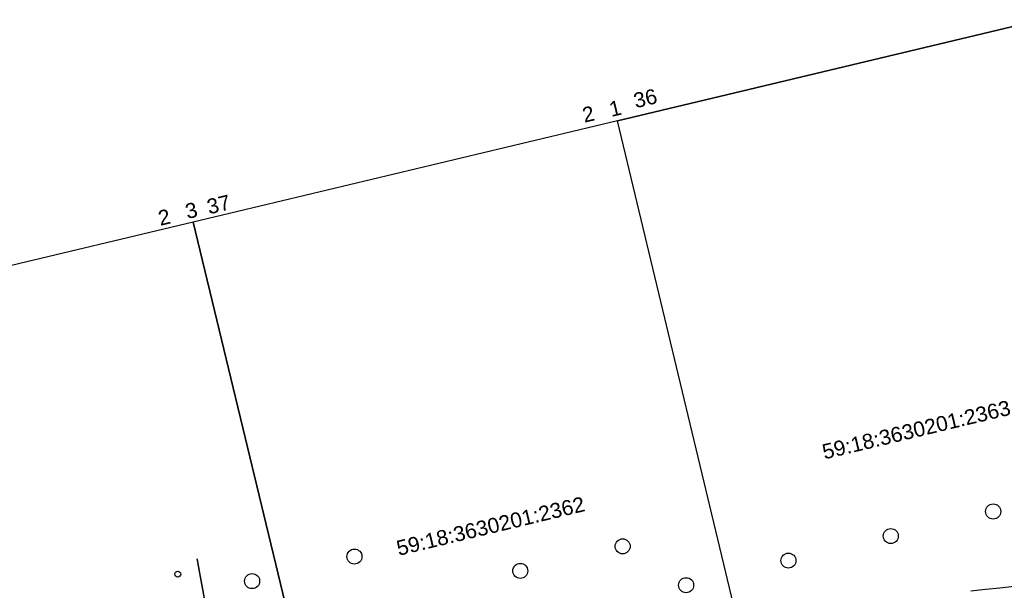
# Model space of a CAD drawing. Header units: millimetres. Extents: x -10 to 1169, y 1 to 1686.
# Tile 95 of 224: x 779 to 844, y 178 to 216. Entities that reach past the tile are written whole.
import ezdxf
from ezdxf.enums import TextEntityAlignment as Align

# ---------------------------------------------------------------- set-up
doc = ezdxf.new("R2010")
doc.units = ezdxf.units.MM
doc.linetypes.add('AHIDDEN1', pattern=[2, 0.5, -1.5])
for name, color, linetype in [('CONTURS', 7, 'Continuous'), ('IZOLINES', 32, 'Continuous'), ('УЧАСТКИ', 7, 'Continuous')]:
    doc.layers.add(name, color=color, linetype=linetype)
doc.styles.get("Standard").update_dxf_attribs({"font": 'arial.ttf'})

# ---------------------------------------------------------------- blocks, each defined once
blk = doc.blocks.new('372')
at = {"layer": 'CONTURS'}
blk.add_circle((0, 0), 1, dxfattribs=at)
blk = doc.blocks.new('373')
at = {"layer": 'CONTURS'}
blk.add_circle((0, 0), 0.4, dxfattribs=at)

msp = doc.modelspace()

# ---------------------------------------------------------------- linework, layer by layer
at = {"layer": 'CONTURS', "linetype": 'AHIDDEN1', "const_width": 0.1, "flags": 128}
msp.add_lwpolyline([(795.58804, 157.24262), (795.12149, 158.93646), (794.66734, 160.63296), (794.22559, 162.33214), (793.79625, 164.03398), (793.37931, 165.7385), (792.97477, 167.44568), (792.58263, 169.15553), (792.2029, 170.86805), (791.83556, 172.58323), (791.48063, 174.30109), (791.36029, 174.89822), (791.24144, 175.49567), (791.12408, 176.09345), (791.00823, 176.69155), (790.89386, 177.28996), (790.78099, 177.88871), (790.66962, 178.48777), (790.55974, 179.08715), (790.45136, 179.68686), (790.34448, 180.28688)], dxfattribs=at)
at = {"layer": 'IZOLINES'}
msp.add_lwpolyline([(841.79796, 178.14793), (842.77515, 178.25643), (843.7323, 178.35633), (843.72727, 178.35614), (844.6872, 178.45195)], dxfattribs=at)
at = {"layer": 'УЧАСТКИ', "color": 6, "linetype": 'Continuous', "lineweight": -2}
for p, q in [((846.52406, 216.14951), (818.30654, 209.41503)), ((818.30654, 209.41503), (846.52406, 216.14951)), ((818.30654, 209.41503), (790.08902, 202.68056)), ((818.30654, 209.41503), (790.08902, 202.68056)), ((829.62546, 162.23376), (818.30654, 209.41503)), ((829.62546, 162.23376), (818.30654, 209.41503)), ((790.08902, 202.68056), (761.91039, 195.95542)), ((790.08902, 202.68056), (761.91039, 195.95542)), ((801.29507, 156.14066), (790.08902, 202.68056)), ((790.08902, 202.68056), (801.29507, 156.14066))]:
    msp.add_line(p, q, dxfattribs=at)

# ---------------------------------------------------------------- block references
at = {"layer": 'CONTURS', "lineweight": -2, "xscale": 0.4999999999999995, "yscale": 0.4999999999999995, "zscale": 0.4999999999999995, "rotation": 13.50227474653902}
for name, p in [('372', (843.28199, 183.42548)), ('372', (836.47546, 181.7911)), ('372', (818.64196, 181.10839)), ('372', (800.80845, 180.42568)), ('372', (829.66894, 180.15671)), ('372', (811.83543, 179.474)), ('373', (789.05929, 179.25823)), ('372', (794.00193, 178.79129)), ('372', (822.86242, 178.52232))]:
    msp.add_blockref(name, p, dxfattribs=at)

# ---------------------------------------------------------------- texts
at = {"layer": 'УЧАСТКИ', "color": 6, "lineweight": -2}
for s, p in [('36', (819.51071, 210.25093)), ('2', (816.10014, 209.28984)), ('1', (817.88794, 209.67428)), ('37', (791.13457, 203.18855)), ('3', (789.6995, 202.87953)), ('2', (787.89863, 202.43005))]:
    msp.add_text(s, height=1, rotation=13.5022747, dxfattribs=at).set_placement(p)
for s, p in [('59:18:3630201:2363', (838.17242, 188.87056)), ('59:18:3630201:2362', (809.8621, 182.45833))]:
    msp.add_text(s, height=1, rotation=13.5022747, dxfattribs=at).set_placement(p, align=Align.MIDDLE_CENTER)

doc.saveas('drawing.dxf')
